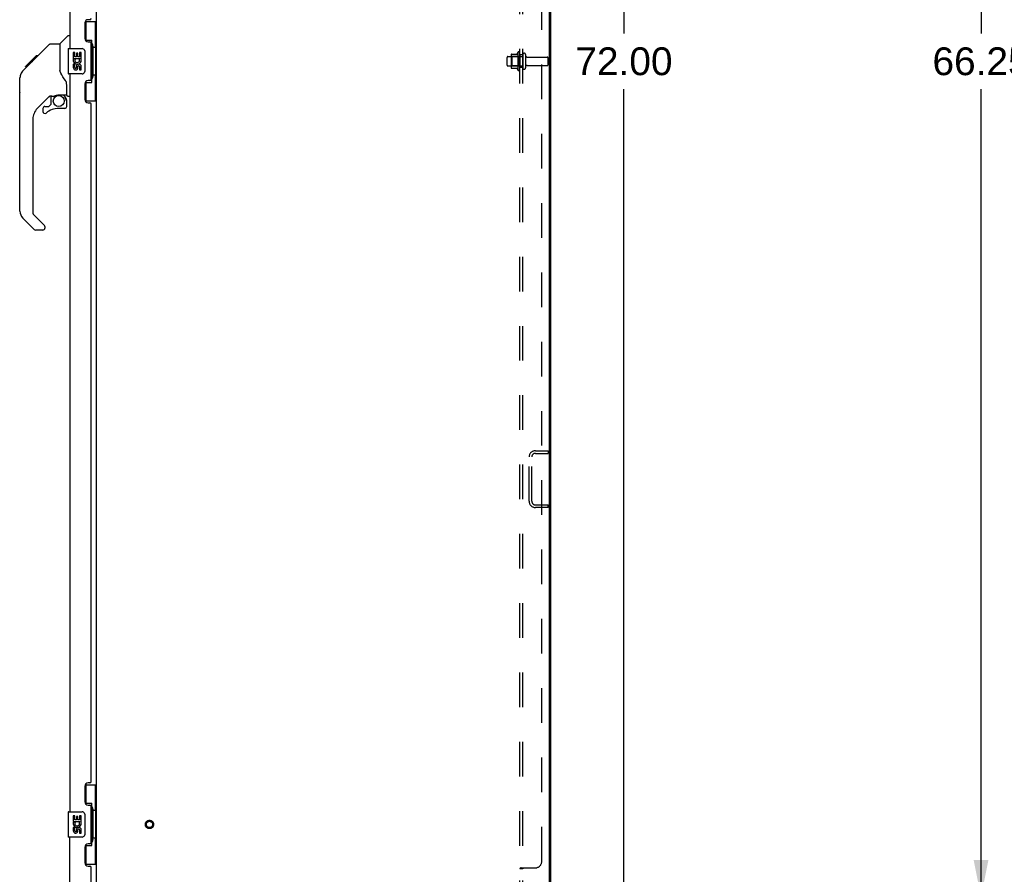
# Model space of a CAD drawing. Header units: inches. Extents: x 0 to 250, y 0 to 162.
# Tile 17 of 21: x 128 to 167, y 54 to 88. Entities that reach past the tile are written whole.
import ezdxf

# ---------------------------------------------------------------- set-up
doc = ezdxf.new("R2010")
doc.units = ezdxf.units.IN
doc.header["$LTSCALE"] = 13.735038
doc.header["$MEASUREMENT"] = 0
doc.linetypes.add('HIDDEN', pattern=[0.2, 0.1, -0.1])
doc.layers.get('0').update_dxf_attribs({"linetype": 'CONTINUOUS'})
for name, color, linetype in [('02___PRT_ALL_AXES', 7, 'CONTINUOUS'), ('DEFAULT_2', 8, 'HIDDEN'), ('DIMENSIONS', 7, 'CONTINUOUS')]:
    doc.layers.add(name, color=color, linetype=linetype)
doc.styles.get("Standard").update_dxf_attribs({"font": 'arial.ttf'})
doc.dimstyles.new('DIMSTYLE_1', dxfattribs={"dimtxt": 1.101741, "dimasz": 1.468988, "dimexe": 0.09, "dimexo": 0.07, "dimgap": 0.0375, "dimtad": 0, "dimtih": 1, "dimtoh": 1, "dimzin": 4, "dimdsep": 46, "dimtxsty": 'Standard', "dimblk": '_FILLED', "dimblk1": '_FILLED', "dimblk2": '_FILLED', "dimcen": 0.09, "dimazin": 1, "dimtfac": 1, "dimtdec": 3, "dimtofl": 0, "dimtmove": 0, "dimatfit": 3, "dimldrblk": '_FILLED', "dimfxl": 1, "dimtolj": 1, "dimtzin": 4, "dimarcsym": 0})

# ---------------------------------------------------------------- blocks, each defined once
blk = doc.blocks.new('_FILLED')
at = {"color": 0, "linetype": 'ByBlock'}
blk.add_solid([(0, 0), (-1, 0.2), (-1, -0.2)], dxfattribs=at)
blk = doc.blocks.new('*D2')
at = {"layer": 'DIMENSIONS', "color": 2, "linetype": 'Continuous'}
for p, q in [((174.265, 119.275), (164.98, 119.275)), ((166.303, 119.275), (166.303, 87.251)), ((166.303, 53.025), (166.303, 85.048)), ((174.265, 53.025), (164.98, 53.025))]:
    blk.add_line(p, q, dxfattribs=at)
at = {"layer": 'DIMENSIONS', "color": 2, "linetype": 'Continuous', "xscale": 1.4689880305, "yscale": 1.4689880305, "zscale": 1.4689880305}
for p, rotation in [((166.303, 119.275), 90), ((166.303, 53.025), 270)]:
    blk.add_blockref('_FILLED', p, dxfattribs=dict(at, rotation=rotation))
at = {"layer": 'DIMENSIONS', "color": 2, "linetype": 'Continuous', "insert": (166.303, 86.7), "char_height": 1.1017, "width": 3.84995, "attachment_point": 2, "line_spacing_factor": 0.9}
blk.add_mtext('66.25', dxfattribs=at)
blk = doc.blocks.new('*D16')
at = {"layer": 'DIMENSIONS', "color": 2, "linetype": 'Continuous'}
for p, q in [((150.167, 122.15), (153.477, 122.15)), ((152.155, 122.15), (152.155, 87.251)), ((152.155, 50.15), (152.155, 85.048)), ((150.167, 50.15), (153.477, 50.15))]:
    blk.add_line(p, q, dxfattribs=at)
at = {"layer": 'DIMENSIONS', "color": 2, "linetype": 'Continuous', "xscale": 1.4689880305, "yscale": 1.4689880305, "zscale": 1.4689880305}
for p, rotation in [((152.155, 122.15), 90), ((152.155, 50.15), 270)]:
    blk.add_blockref('_FILLED', p, dxfattribs=dict(at, rotation=rotation))
at = {"layer": 'DIMENSIONS', "color": 2, "linetype": 'Continuous', "insert": (152.155, 86.7), "char_height": 1.1017, "width": 3.84995, "attachment_point": 2, "line_spacing_factor": 0.9}
blk.add_mtext('72.00', dxfattribs=at)

msp = doc.modelspace()

# ---------------------------------------------------------------- linework, layer by layer
at = {"color": 3, "linetype": 'Continuous'}
for p, q in [((131.253, 50.254), (131.253, 122.046)), ((149.201, 50.316), (149.201, 121.983)), ((149.253, 50.254), (149.253, 122.046)), ((130.195, 115.9), (130.195, 86.65)), ((130.989, 87.797), (130.929, 87.797)), ((130.799, 87.667), (130.799, 87.047)), ((130.929, 86.917), (130.989, 86.917)), ((131.049, 85.442), (131.049, 86.857)), ((130.195, 85.65), (130.195, 56.4)), ((130.799, 85.252), (130.799, 84.632)), ((130.989, 85.382), (130.929, 85.382)), ((130.929, 84.502), (130.989, 84.502)), ((131.049, 57.607), (131.049, 84.442)), ((130.799, 57.417), (130.799, 56.797)), ((130.989, 57.547), (130.929, 57.547)), ((130.929, 56.667), (130.989, 56.667)), ((131.049, 55.192), (131.049, 56.607)), ((130.195, 51.146), (130.195, 55.4)), ((130.989, 55.132), (130.929, 55.132)), ((130.799, 55.002), (130.799, 54.382)), ((130.929, 54.252), (130.989, 54.252)), ((131.049, 51.024), (131.049, 54.192))]:
    msp.add_line(p, q, dxfattribs=at)
at = {"color": 7, "linetype": 'Continuous'}
for p, q in [((130.813, 87.725), (131.253, 87.725)), ((130.849, 86.945), (130.849, 87.725)), ((131.214, 86.7), (131.214, 87.725)), ((129.807, 86.844), (130.105, 87.142)), ((130.195, 87.154), (130.133, 87.154)), ((128.761, 86.191), (129.385, 86.815)), ((129.441, 86.839), (129.802, 86.839)), ((129.802, 86.839), (129.802, 85.734)), ((130.135, 86.635), (130.135, 85.665)), ((130.15, 86.65), (130.69, 86.65)), ((130.849, 86.99), (131.076, 86.99)), ((131.076, 85.31), (131.076, 86.99)), ((131.113, 86.75), (131.113, 86.73)), ((131.113, 86.7), (131.113, 85.6)), ((131.236, 86.7), (131.113, 86.7)), ((131.236, 85.6), (131.236, 86.7)), ((128.452, 85.95), (128.862, 86.359)), ((128.845, 86.276), (128.778, 86.276)), ((128.862, 86.359), (128.864, 86.361)), ((128.862, 86.36), (128.929, 86.36)), ((128.928, 86.359), (128.862, 86.359)), ((128.864, 86.361), (128.93, 86.361)), ((130.79, 86.55), (130.79, 85.75)), ((128.342, 85.772), (128.62, 86.05)), ((128.448, 85.945), (128.451, 85.949)), ((128.448, 85.945), (128.515, 85.945)), ((128.451, 85.949), (128.518, 85.949)), ((128.519, 85.95), (128.452, 85.95)), ((128.6, 86.031), (128.533, 86.031)), ((128.62, 86.051), (128.753, 86.184)), ((128.687, 86.117), (128.62, 86.117)), ((128.647, 86.077), (128.62, 86.05)), ((128.769, 86.199), (128.702, 86.199)), ((128.761, 86.191), (128.725, 86.156)), ((128.215, 84.912), (128.215, 85.498)), ((128.227, 80.21), (128.227, 85.494)), ((129.822, 85.741), (129.802, 85.797)), ((129.851, 85.674), (129.822, 85.741)), ((130.69, 85.65), (130.15, 85.65)), ((131.236, 85.6), (131.113, 85.6)), ((131.113, 85.569), (131.113, 85.549)), ((131.214, 84.575), (131.214, 85.6)), ((130.077, 84.811), (130.077, 85.218)), ((130.849, 84.575), (130.849, 85.355)), ((130.849, 85.31), (131.076, 85.31)), ((129.413, 84.777), (128.912, 84.275)), ((129.447, 84.767), (129.447, 84.44)), ((129.489, 84.772), (129.577, 84.772)), ((129.755, 84.813), (129.762, 84.813)), ((129.762, 84.813), (130.058, 84.813)), ((129.94, 84.813), (130.02, 84.733)), ((130.012, 84.726), (130.005, 84.719)), ((130.117, 84.772), (130.195, 84.772)), ((129.132, 84.278), (129.132, 84.158)), ((129.211, 84.356), (129.364, 84.356)), ((129.372, 84.36), (129.444, 84.432)), ((129.998, 84.278), (129.762, 84.278)), ((130.058, 84.594), (130.077, 84.594)), ((130.077, 84.356), (130.077, 84.594)), ((130.813, 84.575), (131.253, 84.575)), ((128.739, 83.858), (128.739, 80.125)), ((128.762, 80.069), (129.197, 79.634)), ((128.794, 79.48), (128.342, 79.932)), ((129.211, 79.6), (129.211, 79.535)), ((129.132, 79.457), (128.85, 79.457)), ((130.813, 57.475), (131.253, 57.475)), ((130.849, 56.695), (130.849, 57.475)), ((131.214, 56.45), (131.214, 57.475)), ((130.849, 56.74), (131.076, 56.74)), ((131.076, 55.06), (131.076, 56.74)), ((130.135, 56.385), (130.135, 55.415)), ((130.15, 56.4), (130.69, 56.4)), ((130.79, 56.3), (130.79, 55.5)), ((131.113, 56.5), (131.113, 56.48)), ((131.236, 56.45), (131.113, 56.45)), ((131.113, 56.45), (131.113, 55.35)), ((131.236, 55.35), (131.236, 56.45)), ((130.69, 55.4), (130.15, 55.4)), ((130.849, 54.325), (130.849, 55.105)), ((130.849, 55.06), (131.076, 55.06)), ((131.236, 55.35), (131.113, 55.35)), ((131.113, 55.319), (131.113, 55.299)), ((131.214, 54.325), (131.214, 55.35)), ((130.813, 54.325), (131.253, 54.325))]:
    msp.add_line(p, q, dxfattribs=at)
for points in [[(129.385, 86.815), (129.393, 86.822), (129.401, 86.828), (129.41, 86.833), (129.42, 86.836), (129.43, 86.838), (129.441, 86.839)], [(131.04, 86.889), (131.043, 86.892), (131.048, 86.9), (131.053, 86.908), (131.057, 86.916), (131.061, 86.923), (131.064, 86.929), (131.067, 86.935), (131.07, 86.941), (131.072, 86.946), (131.073, 86.95), (131.075, 86.955), (131.076, 86.959), (131.076, 86.962), (131.076, 86.966)], [(130.784, 86.586), (130.786, 86.58), (130.787, 86.574), (130.789, 86.568), (130.789, 86.562), (130.79, 86.556), (130.79, 86.55)], [(128.725, 86.156), (128.703, 86.133), (128.681, 86.111), (128.647, 86.077)], [(128.342, 85.772), (128.323, 85.751), (128.297, 85.719), (128.275, 85.683), (128.257, 85.645), (128.243, 85.606), (128.233, 85.565), (128.228, 85.524), (128.227, 85.494)], [(130.024, 85.389), (129.975, 85.459), (129.927, 85.536), (129.886, 85.606), (129.851, 85.674)], [(130.79, 85.75), (130.79, 85.743), (130.789, 85.737), (130.789, 85.731), (130.787, 85.725), (130.786, 85.719), (130.784, 85.713)], [(130.077, 85.218), (130.076, 85.241), (130.071, 85.276), (130.063, 85.31), (130.05, 85.342), (130.035, 85.372), (130.024, 85.389)], [(131.076, 85.333), (131.076, 85.337), (131.076, 85.34), (131.075, 85.344), (131.073, 85.349), (131.072, 85.353), (131.07, 85.359), (131.067, 85.364), (131.064, 85.37), (131.061, 85.377), (131.057, 85.383), (131.053, 85.391), (131.048, 85.399), (131.043, 85.407), (131.04, 85.411)], [(129.577, 84.772), (129.586, 84.772), (129.594, 84.774), (129.604, 84.777), (129.616, 84.781), (129.629, 84.786), (129.644, 84.791), (129.66, 84.797), (129.678, 84.802), (129.697, 84.806), (129.716, 84.81), (129.736, 84.812), (129.755, 84.813)], [(130.057, 84.594), (130.057, 84.608), (130.055, 84.622), (130.052, 84.635), (130.049, 84.649), (130.044, 84.662), (130.038, 84.674), (130.031, 84.687), (130.023, 84.698), (130.015, 84.709), (130.005, 84.719)], [(130.02, 84.733), (130.019, 84.733), (130.019, 84.733), (130.018, 84.732), (130.017, 84.731), (130.015, 84.729), (130.012, 84.726)], [(131.04, 56.639), (131.043, 56.642), (131.048, 56.65), (131.053, 56.658), (131.057, 56.666), (131.061, 56.673), (131.064, 56.679), (131.067, 56.685), (131.07, 56.691), (131.072, 56.696), (131.073, 56.7), (131.075, 56.705), (131.076, 56.709), (131.076, 56.712), (131.076, 56.716)], [(130.784, 56.336), (130.786, 56.33), (130.787, 56.324), (130.789, 56.318), (130.789, 56.312), (130.79, 56.306), (130.79, 56.3)], [(130.79, 55.5), (130.79, 55.493), (130.789, 55.487), (130.789, 55.481), (130.787, 55.475), (130.786, 55.469), (130.784, 55.463)], [(131.076, 55.083), (131.076, 55.087), (131.076, 55.09), (131.075, 55.094), (131.073, 55.099), (131.072, 55.103), (131.07, 55.109), (131.067, 55.114), (131.064, 55.12), (131.061, 55.127), (131.057, 55.133), (131.053, 55.141), (131.048, 55.149), (131.043, 55.157), (131.04, 55.161)]]:
    msp.add_lwpolyline(points, dxfattribs=at)
msp.add_circle((129.762, 84.573), 0.217, dxfattribs=at)
at = {"color": 3, "linetype": 'Continuous'}
for centre, radius, start, end in [((130.929, 87.667), 0.13, 90, 180), ((130.989, 87.857), 0.06, 270, 360), ((130.929, 87.047), 0.13, 180, 270), ((130.989, 86.857), 0.06, 0, 90), ((130.989, 85.442), 0.06, 270, 360), ((130.929, 85.252), 0.13, 90, 180), ((130.929, 84.632), 0.13, 180, 270), ((130.989, 84.442), 0.06, 0, 90), ((130.929, 57.417), 0.13, 90, 180), ((130.989, 57.607), 0.06, 270, 360), ((130.929, 56.797), 0.13, 180, 270), ((130.989, 56.607), 0.06, 0, 90), ((130.929, 55.002), 0.13, 90, 180), ((130.989, 55.192), 0.06, 270, 360), ((130.929, 54.382), 0.13, 180, 270), ((130.989, 54.192), 0.06, 0, 90)]:
    msp.add_arc(centre, radius, start, end, dxfattribs=at)
at = {"color": 7, "linetype": 'Continuous'}
for centre, radius, start, end in [((130.133, 87.114), 0.0394, 90, 135), ((129.821, 86.83), 0.0197, 135, 180), ((130.15, 86.635), 0.015, 90, 180), ((130.69, 86.55), 0.1, 21.205, 90), ((128.235, 85.498), 0.0197, 110.9631, 180), ((130.15, 85.665), 0.015, 180, 270), ((130.69, 85.75), 0.1, 270, 338.7946), ((128.235, 84.912), 0.0197, 180, 246.393), ((129.489, 84.575), 0.197, 90, 127.4405), ((129.88, 84.594), 0.197, 0, 45), ((130.058, 84.833), 0.0197, 270, 360), ((130.117, 84.811), 0.0394, 180, 270), ((129.329, 83.858), 0.591, 135, 180), ((129.211, 84.278), 0.0787, 90, 180), ((129.762, 83.49), 0.787, 90, 129.5212), ((129.364, 84.368), 0.0118, 270, 315), ((129.435, 84.44), 0.0118, 315, 360), ((129.998, 84.356), 0.0787, 270, 360), ((129.211, 84.158), 0.0787, 180, 309.5212), ((128.621, 80.21), 0.394, 180, 225), ((128.817, 80.125), 0.0787, 180, 225), ((129.164, 79.6), 0.0472, 0, 45), ((128.85, 79.535), 0.0787, 225, 270), ((129.132, 79.535), 0.0787, 270, 360), ((130.15, 56.385), 0.015, 90, 180), ((130.69, 56.3), 0.1, 21.205, 90), ((130.15, 55.415), 0.015, 180, 270), ((130.69, 55.5), 0.1, 270, 338.7946)]:
    msp.add_arc(centre, radius, start, end, dxfattribs=at)
for centre, start_param, end_param in [((131.009, 86.74), -1.51401, -0.699287), ((131.009, 86.74), -2.442306, -1.627583), ((131.009, 85.559), -1.51401, -0.699287), ((131.009, 85.559), -2.442306, -1.627583), ((131.009, 56.49), -1.51401, -0.699287), ((131.009, 56.49), -2.442306, -1.627583), ((131.009, 55.309), -1.51401, -0.699287), ((131.009, 55.309), -2.442306, -1.627583)]:
    msp.add_ellipse(centre, major_axis=(0, 0.18), ratio=0.579493, start_param=start_param, end_param=end_param, dxfattribs=at)
at = {"layer": '02___PRT_ALL_AXES', "color": 7, "linetype": 'Continuous'}
for p, q in [((130.338, 86.495), (130.338, 86.265)), ((130.401, 86.495), (130.338, 86.495)), ((130.338, 86.265), (130.6, 86.265)), ((130.409, 86.229), (130.351, 86.254)), ((130.401, 86.328), (130.401, 86.495)), ((130.464, 86.328), (130.401, 86.328)), ((130.464, 86.464), (130.464, 86.328)), ((130.525, 86.464), (130.464, 86.464)), ((130.525, 86.328), (130.525, 86.464)), ((130.59, 86.328), (130.525, 86.328)), ((130.6, 86.265), (130.573, 86.246)), ((130.59, 86.495), (130.59, 86.328)), ((130.653, 86.495), (130.59, 86.495)), ((130.634, 86.265), (130.653, 86.265)), ((130.653, 86.265), (130.653, 86.495)), ((130.338, 86.034), (130.338, 85.898)), ((130.401, 86.034), (130.338, 86.034)), ((130.401, 85.898), (130.401, 86.034)), ((130.464, 85.94), (130.464, 85.898)), ((130.525, 85.878), (130.525, 85.947)), ((130.59, 85.94), (130.59, 85.804)), ((130.653, 85.804), (130.653, 85.94)), ((130.59, 85.804), (130.653, 85.804)), ((130.401, 56.245), (130.338, 56.245)), ((130.338, 56.245), (130.338, 56.015)), ((130.401, 56.078), (130.401, 56.245)), ((130.525, 56.214), (130.464, 56.214)), ((130.464, 56.214), (130.464, 56.078)), ((130.525, 56.078), (130.525, 56.214)), ((130.653, 56.245), (130.59, 56.245)), ((130.59, 56.245), (130.59, 56.078)), ((130.653, 56.015), (130.653, 56.245)), ((130.338, 56.015), (130.6, 56.015)), ((130.401, 55.784), (130.338, 55.784)), ((130.338, 55.784), (130.338, 55.648)), ((130.409, 55.979), (130.351, 56.004)), ((130.464, 56.078), (130.401, 56.078)), ((130.401, 55.648), (130.401, 55.784)), ((130.59, 56.078), (130.525, 56.078)), ((130.6, 56.015), (130.573, 55.996)), ((130.634, 56.015), (130.653, 56.015)), ((130.464, 55.69), (130.464, 55.648)), ((130.525, 55.628), (130.525, 55.697)), ((130.59, 55.69), (130.59, 55.554)), ((130.59, 55.554), (130.653, 55.554)), ((130.653, 55.554), (130.653, 55.69))]:
    msp.add_line(p, q, dxfattribs=at)
at = {"layer": '02___PRT_ALL_AXES', "color": 8, "linetype": 'HIDDEN'}
for p, q in [((147.554, 86.333), (148.149, 86.333)), ((147.954, 86.505), (147.954, 85.794)), ((148.024, 86.4), (148.024, 86.484)), ((148.149, 86.4), (148.024, 86.4)), ((148.024, 86.4), (148.024, 85.9)), ((148.149, 86.4), (148.149, 85.9)), ((148.318, 86.316), (149.119, 86.316)), ((147.554, 85.967), (148.149, 85.967)), ((148.149, 85.9), (148.024, 85.9)), ((148.024, 85.815), (148.024, 85.9)), ((148.318, 85.984), (149.119, 85.984))]:
    msp.add_line(p, q, dxfattribs=at)
msp.add_circle((133.357, 55.9), 0.124, dxfattribs=at)
at = {"layer": '02___PRT_ALL_AXES', "color": 7, "linetype": 'Continuous'}
for centre, radius, start, end in [((130.495, 86.192), 0.157, 156.5966, 341.8791), ((130.495, 86.192), 0.0943, 156.5966, 35.1122), ((130.495, 86.192), 0.157, 25.737, 27.8532), ((130.499, 86.192), 0.154, 341.4199, 26.1963), ((130.433, 85.898), 0.0943, 180, 248.6704), ((130.433, 85.898), 0.0943, 248.6999, 347.4338), ((130.433, 85.898), 0.0314, 180, 0.0485), ((130.558, 85.94), 0.0943, 0, 180), ((130.559, 85.935), 0.0362, 83.4285, 161.7628), ((130.558, 85.94), 0.0314, 0, 81.2295), ((130.495, 55.942), 0.157, 156.5966, 341.8791), ((130.495, 55.942), 0.0943, 156.5966, 35.1122), ((130.558, 55.69), 0.0943, 0, 180), ((130.495, 55.942), 0.157, 25.737, 27.8532), ((130.499, 55.942), 0.154, 341.4199, 26.1963), ((130.433, 55.648), 0.0943, 180, 248.6704), ((130.433, 55.648), 0.0943, 248.6999, 347.4338), ((130.433, 55.648), 0.0314, 180, 0.0485), ((130.559, 55.685), 0.0362, 83.4285, 161.7628), ((130.558, 55.69), 0.0314, 0, 81.2295)]:
    msp.add_arc(centre, radius, start, end, dxfattribs=at)
at = {"layer": '02___PRT_ALL_AXES', "color": 8, "linetype": 'HIDDEN'}
for centre, radius, start, end in [((148.554, 86.15), 0.698, 149.3369, 156.0321), ((147.986, 86.484), 0.0384, 0, 145.5503), ((148.554, 86.15), 0.698, 203.9679, 210.6631), ((147.986, 85.815), 0.0384, 214.4497, 360)]:
    msp.add_arc(centre, radius, start, end, dxfattribs=at)
at = {"layer": 'DEFAULT_2', "color": 8, "linetype": 'HIDDEN'}
for p, q in [((148.024, 52.306), (148.024, 119.993)), ((148.149, 52.306), (148.149, 119.993)), ((148.899, 54.431), (148.899, 117.868)), ((147.524, 85.997), (147.524, 86.303)), ((147.688, 86.405), (147.688, 85.894)), ((147.708, 86.333), (147.688, 86.353)), ((147.699, 86.427), (147.926, 86.427)), ((148.004, 86.333), (147.708, 86.333)), ((147.708, 86.333), (147.708, 85.966)), ((148.004, 86.333), (148.024, 86.353)), ((148.004, 86.333), (148.004, 85.966)), ((148.255, 86.414), (148.255, 85.885)), ((149.149, 86.014), (149.149, 86.286)), ((147.708, 85.966), (147.688, 85.946)), ((147.699, 85.872), (147.926, 85.872)), ((148.004, 85.966), (147.708, 85.966)), ((148.004, 85.966), (148.024, 85.946)), ((148.646, 70.712), (149.149, 70.712)), ((148.646, 70.608), (149.149, 70.608)), ((149.149, 70.712), (149.149, 70.608)), ((148.399, 68.709), (148.399, 70.466)), ((148.503, 68.709), (148.503, 70.466)), ((148.646, 68.566), (149.149, 68.566)), ((149.149, 68.462), (148.646, 68.462)), ((149.149, 68.462), (149.149, 68.566)), ((148.024, 54.147), (148.024, 54.145)), ((148.149, 54.145), (148.024, 54.145)), ((148.059, 54.17), (148.051, 54.167)), ((148.078, 54.181), (148.649, 54.181))]:
    msp.add_line(p, q, dxfattribs=at)
for points in [[(148.044, 54.164), (148.04, 54.162), (148.037, 54.16), (148.034, 54.159), (148.031, 54.157), (148.029, 54.155), (148.027, 54.153), (148.026, 54.151), (148.025, 54.149), (148.024, 54.147), (148.024, 54.145)], [(148.034, 54.159), (148.031, 54.157), (148.029, 54.155), (148.027, 54.153)], [(148.051, 54.167), (148.047, 54.165), (148.044, 54.164)], [(148.078, 54.181), (148.076, 54.179), (148.073, 54.177), (148.07, 54.176), (148.067, 54.174), (148.063, 54.172), (148.059, 54.17)], [(148.164, 54.161), (148.16, 54.158), (148.158, 54.157), (148.156, 54.156), (148.154, 54.154), (148.153, 54.153), (148.152, 54.151), (148.151, 54.15), (148.15, 54.148), (148.149, 54.147), (148.149, 54.145)], [(148.151, 54.15), (148.15, 54.148), (148.149, 54.147), (148.149, 54.145)], [(148.156, 54.156), (148.154, 54.154), (148.153, 54.153)], [(148.175, 54.181), (148.175, 54.179), (148.175, 54.177), (148.175, 54.176), (148.175, 54.174), (148.175, 54.172), (148.174, 54.171), (148.173, 54.169), (148.172, 54.168), (148.17, 54.166), (148.169, 54.165), (148.167, 54.164), (148.166, 54.162), (148.164, 54.161)], [(148.173, 54.169), (148.172, 54.168), (148.17, 54.166), (148.169, 54.165), (148.167, 54.164)], [(148.175, 54.181), (148.175, 54.179), (148.175, 54.177), (148.175, 54.176), (148.175, 54.174), (148.175, 54.172)]]:
    msp.add_lwpolyline(points, dxfattribs=at)
for radius in [0.164, 0.124]:
    msp.add_circle((133.357, 55.9), radius, dxfattribs=at)
for centre, radius, start, end in [((147.554, 86.303), 0.03, 90, 180), ((147.83, 86.405), 0.141, 174.7919, 180), ((147.699, 86.417), 0.01, 90, 174.8062), ((147.908, 86.437), 0.01, 270, 336.0321), ((148.202, 86.414), 0.053, 0, 180), ((148.318, 86.378), 0.0625, 180, 270), ((149.119, 86.286), 0.03, 360, 90), ((147.554, 85.997), 0.03, 180, 270), ((147.83, 85.894), 0.141, 180, 185.2081), ((147.699, 85.882), 0.01, 185.1938, 270), ((147.908, 85.862), 0.01, 23.9679, 90), ((148.202, 85.885), 0.053, 180, 360), ((148.318, 85.921), 0.0625, 90, 180), ((149.119, 86.014), 0.03, 270, 0), ((148.646, 70.466), 0.246, 90, 180), ((148.646, 70.466), 0.142, 90, 180), ((148.646, 68.709), 0.246, 180, 270), ((148.646, 68.709), 0.142, 180, 270), ((148.649, 54.431), 0.25, 270, 360)]:
    msp.add_arc(centre, radius, start, end, dxfattribs=at)

# ---------------------------------------------------------------- dimensions: what is measured, and where the dimension line sits
at = {"layer": 'DIMENSIONS', "color": 2, "linetype": 'Continuous'}
for base, p1, p2, angle, picture, middle in [((152.155, 50.15), (150.097, 122.15), (150.097, 50.15), 270, '*D16', (152.155, 86.143)), ((166.303, 119.275), (174.335, 53.025), (174.335, 119.275), 90, '*D2', (166.298, 86.143))]:
    dim = msp.add_linear_dim(base=base, p1=p1, p2=p2, angle=angle, dimstyle='DIMSTYLE_1', dxfattribs=at)
    dim.commit()
    dim.dimension.update_dxf_attribs({"geometry": picture, "text_midpoint": middle, "dimtype": 160})

doc.saveas('drawing.dxf')
